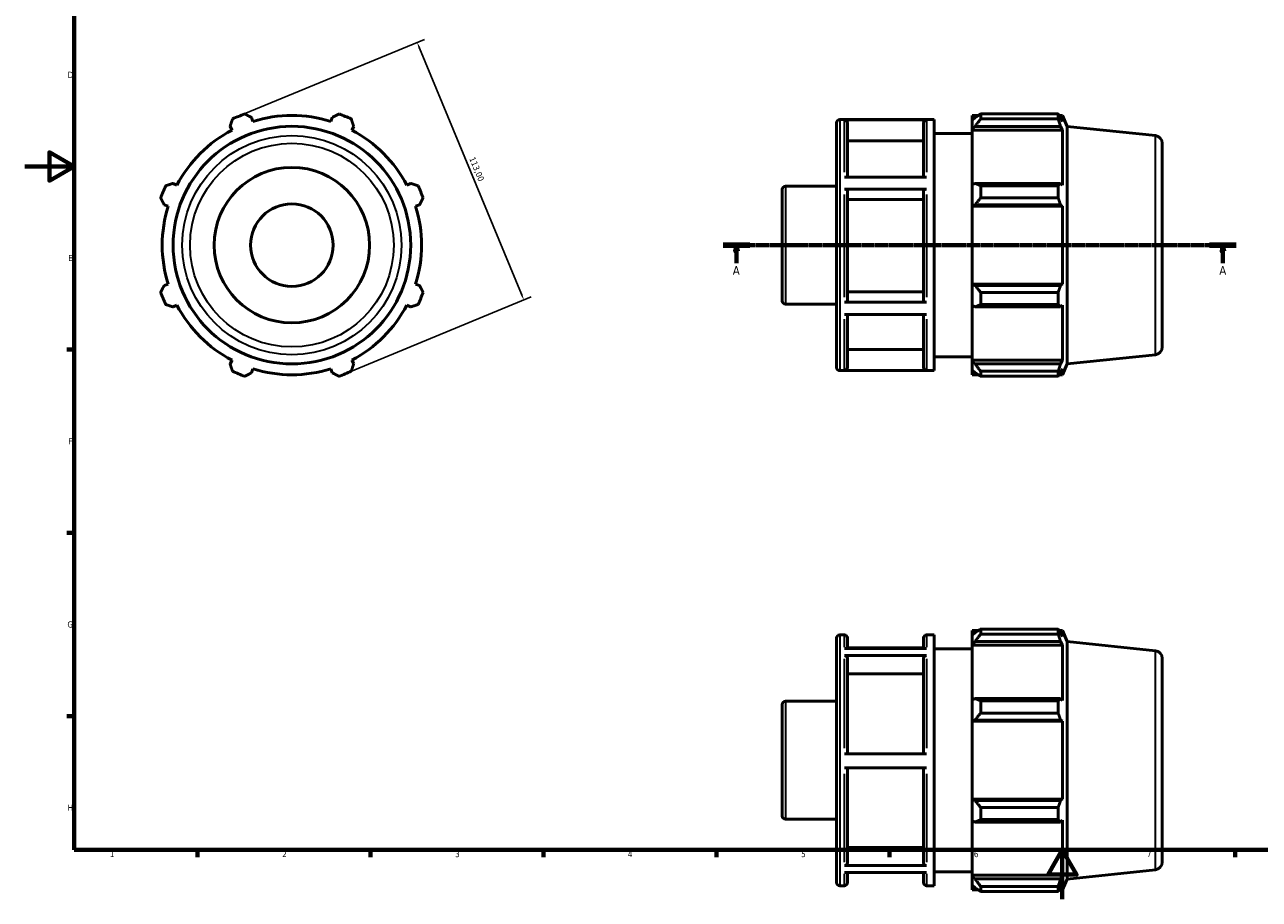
# Model space of a CAD drawing. Header units: millimetres. Extents: x 0 to 931, y 0 to 594.
# Tile 1 of 4: x 0 to 500, y 0 to 354. Entities that reach past the tile are written whole.
import ezdxf

# ---------------------------------------------------------------- set-up
doc = ezdxf.new("R2010")
doc.units = ezdxf.units.MM
doc.linetypes.add('CHAIN', pattern=[0.7087, 0.4724, -0.0591, 0.1181, -0.0591])
for name, color, linetype, lineweight in [('Border (ISO)', 7, 'Continuous', 70), ('Dimension (ISO)', 7, 'Continuous', 25), ('Section Line (ISO)', 7, 'CHAIN', 70), ('Visible (ISO)', 7, 'Continuous', 50), ('Visible Narrow (ISO)', 7, 'Continuous', 35)]:
    doc.layers.add(name, color=color, linetype=linetype, lineweight=lineweight)
doc.styles.add('Label Text (ISO)', font='tahoma.ttf')
doc.styles.add('Note Text (ISO)', font='tahoma.ttf')
doc.dimstyles.new('Default (ISO)', dxfattribs={"dimtxt": 2.5, "dimasz": 2.5, "dimexe": 3.175, "dimexo": 0, "dimgap": 0.762, "dimtad": 1, "dimrnd": 1e-08, "dimzin": 0, "dimtxsty": 'Note Text (ISO)', "dimcen": 0.09, "dimdle": 10, "dimclrd": 256, "dimclre": 256, "dimclrt": 232, "dimazin": 0, "dimtfac": 1.40208, "dimtmove": 0, "dimatfit": 3, "dimfxl": 1, "dimtolj": 1, "dimtzin": 0, "dimlwd": -1, "dimlwe": -1, "dimarcsym": 0})

# ---------------------------------------------------------------- blocks, each defined once
blk = doc.blocks.new('Borders Default Border')
at = {"layer": 'Border (ISO)'}
for p, q in [((20, 222.75), (17.1, 222.75)), ((20, 148.5), (17.1, 148.5)), ((20, 74.25), (17.1, 74.25)), ((70.08, 20), (70.08, 17.1)), ((140.17, 20), (140.17, 17.1)), ((210.25, 20), (210.25, 17.1)), ((280.33, 20), (280.33, 17.1)), ((350.42, 20), (350.42, 17.1)), ((490.58, 20), (490.58, 17.1))]:
    blk.add_line(p, q, dxfattribs=at)
at = {"layer": 'Border (ISO)', "flags": 128}
for points in [[(20, 20), (20, 574), (821, 574), (821, 20), (20, 20)], [(0, 297), (20, 297), (10, 302.77), (10, 291.23), (20, 297)], [(420.5, 0), (420.5, 20), (414.73, 10), (426.27, 10), (420.5, 20)]]:
    blk.add_lwpolyline(points, dxfattribs=at)
at = {"layer": 'Border (ISO)', "color": 232, "true_color": 0xca0064, "char_height": 2.5, "attachment_point": 7, "style": 'Note Text (ISO)'}
for s, insert in [('D', (17.43, 332.88)), ('E', (17.64, 258.63)), ('F', (17.7, 184.38)), ('G', (17.31, 110.08)), ('H', (17.44, 35.88)), ('1', (34.48, 17.1)), ('2', (104.37, 17.1)), ('3', (174.43, 17.05)), ('4', (244.42, 17.1)), ('5', (314.64, 17.05)), ('6', (384.66, 17.05)), ('7', (454.77, 17.1))]:
    blk.add_mtext(s, dxfattribs=dict(at, insert=insert))
blk = doc.blocks.new('2dTransSection0')
at = {"layer": 'Section Line (ISO)', "linetype": 'CHAIN'}
blk.add_line((283.03, 265.11), (491.03, 265.11), dxfattribs=at)
at = {"layer": 'Section Line (ISO)', "linetype": 'Continuous', "lineweight": 140}
for p, q in [((283.03, 265.11), (293.86, 265.11)), ((480.2, 265.11), (491.03, 265.11))]:
    blk.add_line(p, q, dxfattribs=at)
at = {"layer": 'Section Line (ISO)', "linetype": 'Continuous'}
for p, q in [((288.45, 265.11), (287.95, 262.61)), ((287.95, 262.61), (288.95, 262.61)), ((288.45, 262.61), (288.45, 265.11)), ((288.95, 262.61), (288.45, 265.11)), ((288.45, 257.74), (288.45, 262.61)), ((485.62, 265.11), (485.12, 262.61)), ((485.12, 262.61), (486.12, 262.61)), ((485.62, 262.61), (485.62, 265.11)), ((486.12, 262.61), (485.62, 265.11)), ((485.62, 257.74), (485.62, 262.61))]:
    blk.add_line(p, q, dxfattribs=at)
at = {"layer": 'Section Line (ISO)', "linetype": 'Continuous', "flags": 128}
for points in [[(288.95, 262.61), (288.45, 265.11), (287.95, 262.61), (288.95, 262.61)], [(486.12, 262.61), (485.62, 265.11), (485.12, 262.61), (486.12, 262.61)]]:
    blk.add_lwpolyline(points, dxfattribs=at)
at = {"layer": 'Section Line (ISO)'}
for points in [[(288.95, 262.61), (288.45, 265.11), (287.95, 262.61), (288.95, 262.61)], [(486.12, 262.61), (485.62, 265.11), (485.12, 262.61), (486.12, 262.61)]]:
    blk.add_solid(points, dxfattribs=at)
at = {"layer": 'Section Line (ISO)', "char_height": 3.5, "attachment_point": 7, "style": 'Label Text (ISO)'}
for insert in [(286.96, 253.11), (484.13, 253.11)]:
    blk.add_mtext('A', dxfattribs=dict(at, insert=insert))
blk = doc.blocks.new('*D7')
at = {"layer": 'Defpoints', "color": 0, "transparency": 16777216}
for p in [(86.66, 317.31), (202.29, 242.89), (129.9, 212.91)]:
    blk.add_point(p, dxfattribs=at)
at = {"layer": 'Dimension (ISO)', "transparency": 16777216}
for p, q in [((86.66, 317.31), (161.98, 348.5)), ((160, 344.98), (201.33, 245.2)), ((129.9, 212.91), (205.22, 244.11))]:
    blk.add_line(p, q, dxfattribs=at)
for points in [[(160.39, 345.14), (159.62, 344.82), (159.05, 347.29)], [(201.72, 245.36), (200.95, 245.04), (202.29, 242.89)]]:
    blk.add_solid(points, dxfattribs=at)
at = {"layer": 'Dimension (ISO)', "color": 232, "true_color": 0xca0064, "transparency": 16777216, "insert": (182.41, 301.17), "char_height": 2.5, "attachment_point": 1, "rotation": 292.5, "style": 'Note Text (ISO)'}
blk.add_mtext('\\A1;113,00', dxfattribs=at)

msp = doc.modelspace()

# ---------------------------------------------------------------- linework, layer by layer
at = {"layer": 'Visible (ISO)'}
for p, q in [((92.481, 315.22), (91.971, 316.836)), ((124.591, 316.836), (124.082, 315.22)), ((330.291, 315.957), (368.631, 315.957)), ((365.491, 315.862), (332.171, 315.862)), ((368.631, 214.257), (368.631, 315.957)), ((384.031, 317.652), (384.031, 315.758)), ((384.031, 317.652), (386.437, 317.652)), ((385.161, 316.836), (384.031, 315.758)), ((384.031, 312.216), (384.031, 315.758)), ((387.421, 318.269), (387.421, 316.226)), ((387.421, 318.269), (418.812, 318.269)), ((418.812, 316.226), (387.421, 316.226)), ((418.812, 316.226), (418.812, 318.269)), ((419.25, 317.652), (420.573, 317.652)), ((420.573, 315.22), (419.818, 316.836)), ((422.531, 313.253), (420.573, 317.652)), ((420.573, 315.22), (420.573, 317.652)), ((83.236, 313.218), (84.019, 311.715)), ((132.544, 311.715), (133.326, 313.218)), ((329.031, 215.517), (329.031, 314.697)), ((333.431, 314.6), (333.431, 292.715)), ((364.231, 292.715), (364.231, 314.6)), ((368.631, 310.307), (384.031, 310.307)), ((384.031, 312.216), (385.161, 313.218)), ((384.031, 311.715), (384.031, 312.216)), ((384.031, 311.715), (384.031, 289.63)), ((384.031, 311.715), (420.573, 311.715)), ((385.161, 313.218), (419.818, 313.218)), ((419.818, 313.218), (420.573, 311.715)), ((420.573, 289.369), (420.573, 311.715)), ((422.531, 216.96), (422.531, 313.253)), ((458.21, 309.503), (422.531, 313.253)), ((364.231, 307.369), (333.431, 307.369)), ((461.031, 306.37), (461.031, 223.843)), ((332.171, 292.715), (365.491, 292.715)), ((61.673, 289.369), (60.17, 290.152)), ((156.393, 290.152), (154.889, 289.369)), ((307.031, 242.465), (307.031, 287.748)), ((308.291, 289.008), (329.031, 289.008)), ((365.491, 287.808), (332.171, 287.808)), ((333.431, 287.176), (333.431, 242.561)), ((364.231, 242.561), (364.231, 287.176)), ((385.161, 290.152), (384.031, 289.63)), ((384.031, 281.077), (384.031, 289.63)), ((419.818, 290.152), (385.161, 290.152)), ((387.421, 289.17), (387.421, 284.238)), ((387.421, 289.17), (418.812, 289.17)), ((418.812, 284.238), (418.812, 289.17)), ((420.573, 289.369), (419.818, 290.152)), ((56.552, 281.417), (58.168, 280.907)), ((158.394, 280.907), (160.011, 281.417)), ((364.231, 283.561), (333.431, 283.561)), ((384.031, 281.077), (385.161, 281.417)), ((384.031, 280.907), (384.031, 281.077)), ((384.031, 280.907), (384.031, 249.306)), ((384.031, 280.907), (420.573, 280.907)), ((385.161, 281.417), (419.818, 281.417)), ((418.812, 284.238), (387.421, 284.238)), ((419.818, 281.417), (420.573, 280.907)), ((420.573, 249.306), (420.573, 280.907)), ((58.168, 249.306), (56.552, 248.796)), ((160.011, 248.796), (158.394, 249.306)), ((333.431, 246.174), (364.231, 246.174)), ((384.031, 249.136), (384.031, 249.306)), ((384.031, 249.306), (420.573, 249.306)), ((385.161, 248.796), (384.031, 249.136)), ((384.031, 240.583), (384.031, 249.136)), ((419.818, 248.796), (385.161, 248.796)), ((387.421, 245.975), (387.421, 241.043)), ((387.421, 245.975), (418.812, 245.975)), ((418.812, 241.043), (418.812, 245.975)), ((420.573, 249.306), (419.818, 248.796)), ((60.17, 240.061), (61.673, 240.844)), ((154.889, 240.844), (156.393, 240.061)), ((308.291, 241.205), (329.031, 241.205)), ((332.171, 241.93), (365.491, 241.93)), ((384.031, 240.583), (385.161, 240.061)), ((384.031, 240.583), (384.031, 218.499)), ((418.812, 241.043), (387.421, 241.043)), ((419.818, 240.061), (420.573, 240.844)), ((420.573, 218.499), (420.573, 240.844)), ((365.491, 237.052), (332.171, 237.052)), ((333.431, 237.052), (333.431, 215.583)), ((364.231, 215.583), (364.231, 237.052)), ((385.161, 240.061), (419.818, 240.061)), ((333.431, 222.809), (364.231, 222.809)), ((458.21, 220.71), (422.531, 216.96)), ((84.019, 218.499), (83.236, 216.995)), ((133.326, 216.995), (132.544, 218.499)), ((368.631, 219.907), (384.031, 219.907)), ((384.031, 217.997), (384.031, 218.499)), ((384.031, 218.499), (420.573, 218.499)), ((384.031, 214.455), (384.031, 217.997)), ((385.161, 216.995), (384.031, 217.997)), ((419.818, 216.995), (385.161, 216.995)), ((420.573, 218.499), (419.818, 216.995)), ((422.531, 216.96), (420.573, 212.562)), ((91.971, 213.377), (92.481, 214.993)), ((124.082, 214.993), (124.591, 213.377)), ((330.291, 214.257), (368.631, 214.257)), ((332.171, 214.321), (365.491, 214.321)), ((384.031, 214.455), (385.161, 213.377)), ((384.031, 214.455), (384.031, 212.562)), ((384.031, 212.562), (386.437, 212.562)), ((387.421, 213.987), (387.421, 211.944)), ((387.421, 213.987), (418.812, 213.987)), ((418.812, 211.944), (387.421, 211.944)), ((418.812, 211.944), (418.812, 213.987)), ((419.25, 212.562), (420.573, 212.562)), ((419.818, 213.377), (420.573, 214.993)), ((420.573, 212.562), (420.573, 214.993)), ((329.031, 6.76), (329.031, 105.94)), ((330.291, 107.2), (332.171, 107.2)), ((333.431, 105.94), (333.431, 101.611)), ((364.231, 101.611), (364.231, 105.94)), ((365.491, 107.2), (368.631, 107.2)), ((368.631, 5.5), (368.631, 107.2)), ((384.031, 108.895), (384.031, 107.002)), ((384.031, 108.895), (386.437, 108.895)), ((385.161, 108.079), (384.031, 107.002)), ((384.031, 103.459), (384.031, 107.002)), ((387.421, 109.512), (387.421, 107.469)), ((387.421, 109.512), (418.812, 109.512)), ((418.812, 107.469), (387.421, 107.469)), ((418.812, 107.469), (418.812, 109.512)), ((419.25, 108.895), (420.573, 108.895)), ((420.573, 106.463), (419.818, 108.079)), ((422.531, 104.496), (420.573, 108.895)), ((420.573, 106.463), (420.573, 108.895)), ((332.171, 101.611), (365.491, 101.611)), ((364.231, 101.851), (333.431, 101.851)), ((368.631, 101.55), (384.031, 101.55)), ((384.031, 103.459), (385.161, 104.461)), ((384.031, 102.958), (384.031, 103.459)), ((384.031, 102.958), (384.031, 80.873)), ((384.031, 102.958), (420.573, 102.958)), ((385.161, 104.461), (419.818, 104.461)), ((419.818, 104.461), (420.573, 102.958)), ((420.573, 80.612), (420.573, 102.958)), ((422.531, 8.203), (422.531, 104.496)), ((458.21, 100.746), (422.531, 104.496)), ((365.491, 98.76), (332.171, 98.76)), ((333.431, 97.667), (333.431, 58.909)), ((364.231, 58.909), (364.231, 97.667)), ((461.031, 97.613), (461.031, 15.086)), ((364.231, 91.404), (333.431, 91.404)), ((308.291, 80.251), (329.031, 80.251)), ((385.161, 81.395), (384.031, 80.873)), ((384.031, 72.32), (384.031, 80.873)), ((419.818, 81.395), (385.161, 81.395)), ((387.421, 80.413), (387.421, 75.481)), ((387.421, 80.413), (418.812, 80.413)), ((418.812, 75.481), (418.812, 80.413)), ((420.573, 80.612), (419.818, 81.395)), ((307.031, 33.708), (307.031, 78.991)), ((418.812, 75.481), (387.421, 75.481)), ((384.031, 72.32), (385.161, 72.66)), ((384.031, 72.15), (384.031, 72.32)), ((384.031, 72.15), (384.031, 40.549)), ((384.031, 72.15), (420.573, 72.15)), ((385.161, 72.66), (419.818, 72.66)), ((419.818, 72.66), (420.573, 72.15)), ((420.573, 40.549), (420.573, 72.15)), ((332.171, 58.909), (365.491, 58.909)), ((365.491, 53.259), (332.171, 53.259)), ((333.431, 53.259), (333.431, 14.74)), ((364.231, 14.74), (364.231, 53.259)), ((384.031, 40.379), (384.031, 40.549)), ((384.031, 40.549), (420.573, 40.549)), ((384.031, 31.826), (384.031, 40.379)), ((385.161, 40.039), (384.031, 40.379)), ((419.818, 40.039), (385.161, 40.039)), ((420.573, 40.549), (419.818, 40.039)), ((387.421, 37.218), (387.421, 32.286)), ((387.421, 37.218), (418.812, 37.218)), ((418.812, 32.286), (418.812, 37.218)), ((308.291, 32.448), (329.031, 32.448)), ((384.031, 31.826), (384.031, 9.742)), ((384.031, 31.826), (385.161, 31.304)), ((385.161, 31.304), (419.818, 31.304)), ((418.812, 32.286), (387.421, 32.286)), ((419.818, 31.304), (420.573, 32.087)), ((420.573, 9.742), (420.573, 32.087)), ((333.431, 20.998), (364.231, 20.998)), ((332.171, 13.648), (365.491, 13.648)), ((365.491, 10.848), (332.171, 10.848)), ((333.431, 10.848), (333.431, 6.76)), ((364.231, 6.76), (364.231, 10.848)), ((368.631, 11.15), (384.031, 11.15)), ((458.21, 11.953), (422.531, 8.203)), ((330.291, 5.5), (332.171, 5.5)), ((365.491, 5.5), (368.631, 5.5)), ((384.031, 9.24), (384.031, 9.742)), ((384.031, 9.742), (420.573, 9.742)), ((384.031, 5.698), (384.031, 9.24)), ((385.161, 8.238), (384.031, 9.24)), ((384.031, 5.698), (384.031, 3.805)), ((384.031, 5.698), (385.161, 4.62)), ((419.818, 8.238), (385.161, 8.238)), ((387.421, 5.23), (387.421, 3.187)), ((387.421, 5.23), (418.812, 5.23)), ((418.812, 3.187), (418.812, 5.23)), ((420.573, 9.742), (419.818, 8.238)), ((419.818, 4.62), (420.573, 6.237)), ((422.531, 8.203), (420.573, 3.805)), ((420.573, 3.805), (420.573, 6.237)), ((384.031, 3.805), (386.437, 3.805)), ((418.812, 3.187), (387.421, 3.187)), ((419.25, 3.805), (420.573, 3.805))]:
    msp.add_line(p, q, dxfattribs=at)
for radius in [48.147, 31.5, 16.731]:
    msp.add_circle((108.281, 265.107), radius, dxfattribs=at)
for centre, radius, start, end in [((108.281, 265.107), 56.5, 109.79198, 115.20802), ((108.281, 265.107), 52.545, 72.5, 107.5), ((108.281, 265.107), 56.5, 64.79198, 70.20802), ((330.291, 314.697), 1.26, 90, 180), ((108.281, 265.107), 52.545, 117.5, 152.5), ((108.281, 265.107), 52.545, 27.5, 62.5), ((457.881, 306.37), 3.15, 0, 84), ((108.281, 265.107), 56.5, 154.79198, 160.20802), ((108.281, 265.107), 56.5, 19.79198, 25.20802), ((308.291, 287.748), 1.26, 90, 180), ((108.281, 265.107), 52.545, 162.5, 197.5), ((108.281, 265.107), 52.545, 342.5, 17.5), ((108.281, 265.107), 56.5, 199.79198, 205.20802), ((108.281, 265.107), 56.5, 334.79198, 340.20802), ((108.281, 265.107), 52.545, 207.5, 242.5), ((108.281, 265.107), 52.545, 297.5, 332.5), ((308.291, 242.465), 1.26, 180, 270), ((457.881, 223.843), 3.15, 276, 0), ((330.291, 215.517), 1.26, 180, 270), ((108.281, 265.107), 56.5, 244.79198, 250.20802), ((108.281, 265.107), 52.545, 252.5, 287.5), ((108.281, 265.107), 56.5, 289.79198, 295.20802), ((330.291, 105.94), 1.26, 90, 180), ((332.171, 105.94), 1.26, 0, 90), ((365.491, 105.94), 1.26, 90, 180), ((457.881, 97.613), 3.15, 0, 84), ((308.291, 78.991), 1.26, 90, 180), ((308.291, 33.708), 1.26, 180, 270), ((457.881, 15.086), 3.15, 276, 0), ((330.291, 6.76), 1.26, 180, 270), ((332.171, 6.76), 1.26, 270, 0), ((365.491, 6.76), 1.26, 180, 270)]:
    msp.add_arc(centre, radius, start, end, dxfattribs=at)
for points, weights in [([(83.236, 313.218), (83.717, 314.691), (84.217, 316.226)], [1.00262503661, 1.00172060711, 1]), ([(89.15, 318.269), (90.589, 317.538), (91.971, 316.836)], [1, 1.00172060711, 1.00262503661]), ([(124.591, 316.836), (125.973, 317.538), (127.412, 318.269)], [1.00262503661, 1.00172060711, 1]), ([(132.345, 316.226), (132.846, 314.691), (133.326, 313.218)], [1, 1.00172060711, 1.00262503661]), ([(387.421, 318.269), (386.246, 317.538), (385.161, 316.836)], [1.01199661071, 1.00869266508, 1.00457877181]), ([(385.161, 313.218), (386.246, 314.691), (387.421, 316.226)], [1.00457877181, 1.00869266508, 1.01199661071]), ([(418.812, 318.269), (419.335, 317.538), (419.818, 316.836)], [1, 1.00172060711, 1.00262503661]), ([(419.818, 313.218), (419.335, 314.691), (418.812, 316.226)], [1.00262503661, 1.00172060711, 1]), ([(57.162, 289.17), (58.696, 289.671), (60.17, 290.152)], [1, 1.00172060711, 1.00262503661]), ([(156.393, 290.152), (157.866, 289.671), (159.4, 289.17)], [1.00262503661, 1.00172060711, 1]), ([(387.421, 289.17), (386.246, 289.671), (385.161, 290.152)], [1.01199661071, 1.00869266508, 1.00457877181]), ([(418.812, 289.17), (419.335, 289.671), (419.818, 290.152)], [1, 1.00172060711, 1.00262503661]), ([(56.552, 281.417), (55.85, 282.799), (55.119, 284.238)], [1.00262503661, 1.00172060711, 1]), ([(161.444, 284.238), (160.713, 282.799), (160.011, 281.417)], [1, 1.00172060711, 1.00262503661]), ([(385.161, 281.417), (386.246, 282.799), (387.421, 284.238)], [1.00457877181, 1.00869266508, 1.01199661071]), ([(419.818, 281.417), (419.335, 282.799), (418.812, 284.238)], [1.00262503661, 1.00172060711, 1]), ([(55.119, 245.975), (55.85, 247.415), (56.552, 248.796)], [1, 1.00172060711, 1.00262503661]), ([(160.011, 248.796), (160.713, 247.415), (161.444, 245.975)], [1.00262503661, 1.00172060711, 1]), ([(387.421, 245.975), (386.246, 247.415), (385.161, 248.796)], [1.01199661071, 1.00869266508, 1.00457877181]), ([(418.812, 245.975), (419.335, 247.415), (419.818, 248.796)], [1, 1.00172060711, 1.00262503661]), ([(60.17, 240.061), (58.696, 240.542), (57.162, 241.043)], [1.00262503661, 1.00172060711, 1]), ([(159.4, 241.043), (157.866, 240.542), (156.393, 240.061)], [1, 1.00172060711, 1.00262503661]), ([(385.161, 240.061), (386.246, 240.542), (387.421, 241.043)], [1.00457877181, 1.00869266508, 1.01199661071]), ([(419.818, 240.061), (419.335, 240.542), (418.812, 241.043)], [1.00262503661, 1.00172060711, 1]), ([(84.217, 213.987), (83.717, 215.522), (83.236, 216.995)], [1, 1.00172060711, 1.00262503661]), ([(133.326, 216.995), (132.846, 215.522), (132.345, 213.987)], [1.00262503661, 1.00172060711, 1]), ([(387.421, 213.987), (386.246, 215.522), (385.161, 216.995)], [1.01199661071, 1.00869266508, 1.00457877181]), ([(418.812, 213.987), (419.335, 215.522), (419.818, 216.995)], [1, 1.00172060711, 1.00262503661]), ([(91.971, 213.377), (90.589, 212.675), (89.15, 211.944)], [1.00262503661, 1.00172060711, 1]), ([(127.412, 211.944), (125.973, 212.675), (124.591, 213.377)], [1, 1.00172060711, 1.00262503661]), ([(385.161, 213.377), (386.246, 212.675), (387.421, 211.944)], [1.00457877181, 1.00869266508, 1.01199661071]), ([(419.818, 213.377), (419.335, 212.675), (418.812, 211.944)], [1.00262503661, 1.00172060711, 1]), ([(387.421, 109.512), (386.246, 108.781), (385.161, 108.079)], [1.01199661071, 1.00869266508, 1.00457877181]), ([(385.161, 104.461), (386.246, 105.934), (387.421, 107.469)], [1.00457877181, 1.00869266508, 1.01199661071]), ([(418.812, 109.512), (419.335, 108.781), (419.818, 108.079)], [1, 1.00172060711, 1.00262503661]), ([(419.818, 104.461), (419.335, 105.934), (418.812, 107.469)], [1.00262503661, 1.00172060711, 1]), ([(387.421, 80.413), (386.246, 80.914), (385.161, 81.395)], [1.01199661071, 1.00869266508, 1.00457877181]), ([(418.812, 80.413), (419.335, 80.914), (419.818, 81.395)], [1, 1.00172060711, 1.00262503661]), ([(385.161, 72.66), (386.246, 74.042), (387.421, 75.481)], [1.00457877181, 1.00869266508, 1.01199661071]), ([(419.818, 72.66), (419.335, 74.042), (418.812, 75.481)], [1.00262503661, 1.00172060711, 1]), ([(387.421, 37.218), (386.246, 38.658), (385.161, 40.039)], [1.01199661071, 1.00869266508, 1.00457877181]), ([(418.812, 37.218), (419.335, 38.658), (419.818, 40.039)], [1, 1.00172060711, 1.00262503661]), ([(385.161, 31.304), (386.246, 31.785), (387.421, 32.286)], [1.00457877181, 1.00869266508, 1.01199661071]), ([(419.818, 31.304), (419.335, 31.785), (418.812, 32.286)], [1.00262503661, 1.00172060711, 1]), ([(387.421, 5.23), (386.246, 6.765), (385.161, 8.238)], [1.01199661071, 1.00869266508, 1.00457877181]), ([(418.812, 5.23), (419.335, 6.765), (419.818, 8.238)], [1, 1.00172060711, 1.00262503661]), ([(385.161, 4.62), (386.246, 3.918), (387.421, 3.187)], [1.00457877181, 1.00869266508, 1.01199661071]), ([(419.818, 4.62), (419.335, 3.918), (418.812, 3.187)], [1.00262503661, 1.00172060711, 1])]:
    msp.add_rational_spline(points, weights, degree=2, dxfattribs=at)
for points, knots in [([(332.171, 315.862), (332.327, 315.862), (332.51, 315.826), (332.797, 315.707), (332.952, 315.603), (333.172, 315.383), (333.276, 315.227), (333.395, 314.939), (333.431, 314.756), (333.431, 314.6)], [0, 0, 0, 0, 0.04662232, 0.04662232, 0.09328877, 0.09328877, 0.14001009, 0.14001009, 0.18677926, 0.18677926, 0.18677926, 0.18677926]), ([(364.231, 314.6), (364.231, 314.756), (364.268, 314.939), (364.387, 315.227), (364.491, 315.383), (364.711, 315.603), (364.866, 315.707), (365.153, 315.826), (365.336, 315.862), (365.491, 315.862)], [0.56035354, 0.56035354, 0.56035354, 0.56035354, 0.60712271, 0.60712271, 0.65384404, 0.65384404, 0.70051049, 0.70051049, 0.74713281, 0.74713281, 0.74713281, 0.74713281]), ([(332.171, 287.808), (332.327, 287.808), (332.51, 287.789), (332.797, 287.73), (332.952, 287.678), (333.172, 287.568), (333.276, 287.49), (333.395, 287.346), (333.431, 287.254), (333.431, 287.176)], [0, 0, 0, 0, 0.04662232, 0.04662232, 0.09328877, 0.09328877, 0.14001009, 0.14001009, 0.18677926, 0.18677926, 0.18677926, 0.18677926]), ([(364.231, 287.176), (364.231, 287.254), (364.268, 287.346), (364.387, 287.49), (364.491, 287.568), (364.711, 287.678), (364.866, 287.73), (365.153, 287.789), (365.336, 287.808), (365.491, 287.808)], [0.56035354, 0.56035354, 0.56035354, 0.56035354, 0.60712271, 0.60712271, 0.65384404, 0.65384404, 0.70051049, 0.70051049, 0.74713281, 0.74713281, 0.74713281, 0.74713281]), ([(333.431, 242.561), (333.431, 242.483), (333.395, 242.391), (333.276, 242.247), (333.172, 242.17), (332.952, 242.059), (332.797, 242.008), (332.51, 241.948), (332.327, 241.93), (332.171, 241.93)], [0.56018019, 0.56018019, 0.56018019, 0.56018019, 0.60691189, 0.60691189, 0.65361082, 0.65361082, 0.70027219, 0.70027219, 0.74690333, 0.74690333, 0.74690333, 0.74690333]), ([(365.491, 241.93), (365.336, 241.93), (365.153, 241.948), (364.866, 242.008), (364.71, 242.059), (364.49, 242.17), (364.387, 242.247), (364.268, 242.391), (364.231, 242.483), (364.231, 242.561)], [0, 0, 0, 0, 0.04663114, 0.04663114, 0.09329251, 0.09329251, 0.13999145, 0.13999145, 0.18672314, 0.18672314, 0.18672314, 0.18672314]), ([(333.431, 215.583), (333.431, 215.427), (333.395, 215.243), (333.276, 214.956), (333.172, 214.8), (332.952, 214.58), (332.797, 214.476), (332.51, 214.357), (332.327, 214.321), (332.171, 214.321)], [0.56018019, 0.56018019, 0.56018019, 0.56018019, 0.60691189, 0.60691189, 0.65361082, 0.65361082, 0.70027219, 0.70027219, 0.74690333, 0.74690333, 0.74690333, 0.74690333]), ([(365.491, 214.321), (365.336, 214.321), (365.153, 214.357), (364.866, 214.476), (364.71, 214.58), (364.49, 214.8), (364.387, 214.956), (364.268, 215.243), (364.231, 215.427), (364.231, 215.583)], [0, 0, 0, 0, 0.04663114, 0.04663114, 0.09329251, 0.09329251, 0.13999145, 0.13999145, 0.18672314, 0.18672314, 0.18672314, 0.18672314]), ([(332.171, 98.76), (332.327, 98.76), (332.51, 98.729), (332.797, 98.625), (332.952, 98.535), (333.172, 98.345), (333.276, 98.21), (333.395, 97.961), (333.431, 97.802), (333.431, 97.667)], [0, 0, 0, 0, 0.04662232, 0.04662232, 0.09328877, 0.09328877, 0.14001009, 0.14001009, 0.18677926, 0.18677926, 0.18677926, 0.18677926]), ([(364.231, 97.667), (364.231, 97.802), (364.268, 97.961), (364.387, 98.21), (364.491, 98.345), (364.711, 98.535), (364.866, 98.625), (365.153, 98.729), (365.336, 98.76), (365.491, 98.76)], [0.56035354, 0.56035354, 0.56035354, 0.56035354, 0.60712271, 0.60712271, 0.65384404, 0.65384404, 0.70051049, 0.70051049, 0.74713281, 0.74713281, 0.74713281, 0.74713281]), ([(333.431, 14.74), (333.431, 14.605), (333.395, 14.446), (333.276, 14.197), (333.172, 14.063), (332.952, 13.872), (332.797, 13.782), (332.51, 13.679), (332.327, 13.648), (332.171, 13.648)], [0.56018019, 0.56018019, 0.56018019, 0.56018019, 0.60691189, 0.60691189, 0.65361082, 0.65361082, 0.70027219, 0.70027219, 0.74690333, 0.74690333, 0.74690333, 0.74690333]), ([(365.491, 13.648), (365.336, 13.648), (365.153, 13.679), (364.866, 13.782), (364.71, 13.872), (364.49, 14.063), (364.387, 14.197), (364.268, 14.446), (364.231, 14.605), (364.231, 14.74)], [0, 0, 0, 0, 0.04663114, 0.04663114, 0.09329251, 0.09329251, 0.13999145, 0.13999145, 0.18672314, 0.18672314, 0.18672314, 0.18672314])]:
    msp.add_open_spline(points, degree=3, knots=knots, dxfattribs=at)
at = {"layer": 'Visible Narrow (ISO)'}
for p, q in [((330.291, 315.33), (330.291, 214.883)), ((332.171, 294.683), (332.171, 315.662)), ((365.491, 315.662), (365.491, 294.683)), ((458.21, 221.257), (458.21, 308.956)), ((308.291, 288.714), (308.291, 241.499)), ((332.171, 244.073), (332.171, 285.654)), ((365.491, 285.654), (365.491, 244.073)), ((332.171, 214.496), (332.171, 235.098)), ((365.491, 235.098), (365.491, 214.496)), ((330.291, 106.574), (330.291, 6.126)), ((332.171, 102.146), (332.171, 107.185)), ((365.491, 107.185), (365.491, 102.146)), ((458.21, 12.5), (458.21, 100.2)), ((332.171, 61.282), (332.171, 97.401)), ((365.491, 97.401), (365.491, 61.282)), ((308.291, 79.957), (308.291, 32.742)), ((332.171, 14.986), (332.171, 50.887)), ((365.491, 50.887), (365.491, 14.986)), ((332.171, 5.513), (332.171, 10.335)), ((365.491, 10.335), (365.491, 5.513))]:
    msp.add_line(p, q, dxfattribs=at)
for radius in [44.396, 41.264]:
    msp.add_circle((108.281, 265.107), radius, dxfattribs=at)

# ---------------------------------------------------------------- block references
msp.add_blockref('Borders Default Border', (0, 0))
at = {"layer": 'Section Line (ISO)'}
msp.add_blockref('2dTransSection0', (0, 0), dxfattribs=at)

# ---------------------------------------------------------------- dimensions: what is measured, and where the dimension line sits
at = {"layer": 'Dimension (ISO)'}
dim = msp.add_linear_dim(base=(202.29, 242.891), p1=(86.66, 317.306), p2=(129.903, 212.907), angle=112.5, dimstyle='Default (ISO)', override={"dimdec": 2, "dimtp": 0, "dimtm": 0, "dimtdec": 2, "dimtofl": 0, "dimatfit": 1}, dxfattribs=at)
dim.commit()
dim.dimension.update_dxf_attribs({"geometry": '*D7', "text_midpoint": (180.669, 295.091), "dimtype": 160})

doc.saveas('drawing.dxf')
